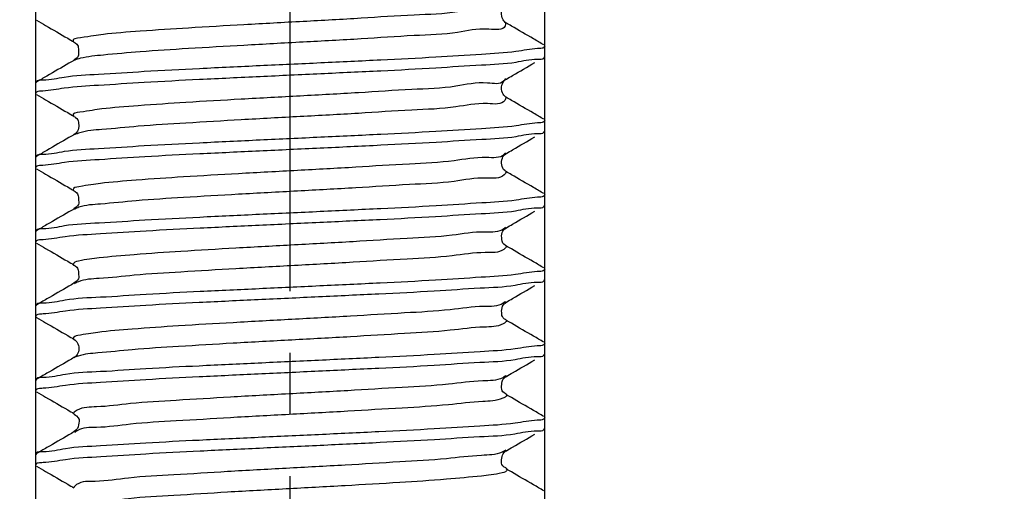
# Model space of a CAD drawing. Header units: millimetres. Extents: x 0 to 210, y 0 to 297.
# Tile 180 of 184: x 130 to 153, y 210 to 221. Entities that reach past the tile are written whole.
import ezdxf

# ---------------------------------------------------------------- set-up
doc = ezdxf.new("R2010")
doc.units = ezdxf.units.MM
doc.header["$LTSCALE"] = 19.36
doc.linetypes.add('CENTER', pattern=[0.6, 0.375, -0.075, 0.075, -0.075])
doc.layers.get('0').update_dxf_attribs({"linetype": 'CONTINUOUS'})
doc.layers.add('DEFAULT_1', color=7, linetype='CENTER')
doc.layers.add('ZEICHNUNGSBEMASSUNGEN', color=7, linetype='CONTINUOUS')
doc.styles.get("Standard").update_dxf_attribs({"font": 'ISOCP.SHX', "width": 0.6})
doc.dimstyles.new('DIMSTYLE_1', dxfattribs={"dimtxt": 2.5, "dimasz": 3.5, "dimexe": 0.18, "dimexo": 0.0625, "dimgap": 0.09, "dimtad": 1, "dimdsep": 46, "dimtxsty": 'Standard', "dimblk": '_FILLED', "dimblk1": '_FILLED', "dimblk2": '_FILLED', "dimcen": 0.09, "dimclrt": 7, "dimadec": 0, "dimazin": 0, "dimtp": 0.01, "dimtm": 0.01, "dimtfac": 1, "dimtofl": 0, "dimtmove": 0, "dimatfit": 3, "dimldrblk": '_FILLED', "dimfxl": 0, "dimtolj": 1, "dimarcsym": 0})
doc.dimstyles.new('DIMSTYLE_2', dxfattribs={"dimtxt": 2.5, "dimasz": 3.5, "dimexe": 0.18, "dimexo": 0.0625, "dimgap": 0.09, "dimtad": 1, "dimdec": 3, "dimdsep": 46, "dimtxsty": 'Standard', "dimblk": '_FILLED', "dimblk1": '_FILLED', "dimblk2": '_FILLED', "dimcen": 0.09, "dimclrt": 7, "dimadec": 0, "dimazin": 0, "dimtp": 0.001, "dimtm": 0.001, "dimtfac": 1, "dimtdec": 3, "dimtofl": 0, "dimtmove": 0, "dimatfit": 3, "dimldrblk": '_FILLED', "dimfxl": 0, "dimtolj": 1, "dimarcsym": 0})
doc.dimstyles.new('DIMSTYLE_3', dxfattribs={"dimtxt": 2.5, "dimasz": 3.5, "dimexe": 0.18, "dimexo": 0.0625, "dimgap": 0.09, "dimtad": 1, "dimdec": 3, "dimdsep": 46, "dimtxsty": 'Standard', "dimblk": '_FILLED', "dimblk1": '_FILLED', "dimblk2": '_FILLED', "dimcen": 0.09, "dimclrt": 7, "dimadec": 0, "dimazin": 0, "dimtp": 0.001, "dimtm": 0.001, "dimtfac": 1, "dimtdec": 3, "dimtofl": 0, "dimtmove": 0, "dimatfit": 3, "dimldrblk": '_FILLED', "dimfxl": 0, "dimtolj": 1, "dimarcsym": 0})
doc.dimstyles.new('DIMSTYLE_4', dxfattribs={"dimtxt": 2.5, "dimasz": 3.5, "dimexe": 0.18, "dimexo": 0.0625, "dimgap": 0.09, "dimtad": 1, "dimdsep": 46, "dimtxsty": 'Standard', "dimblk": '_FILLED', "dimblk1": '_FILLED', "dimblk2": '_FILLED', "dimcen": 0.09, "dimclrt": 7, "dimadec": 0, "dimazin": 0, "dimtp": 0.01, "dimtm": 0.01, "dimtfac": 1, "dimtofl": 0, "dimtmove": 0, "dimatfit": 3, "dimldrblk": '_FILLED', "dimfxl": 0, "dimtolj": 1, "dimarcsym": 0})
doc.dimstyles.new('DIMSTYLE_5', dxfattribs={"dimtxt": 2.5, "dimasz": 3.5, "dimexe": 0.18, "dimexo": 0.0625, "dimgap": 0.09, "dimtad": 1, "dimdsep": 46, "dimtxsty": 'Standard', "dimblk": '_FILLED', "dimblk1": '_FILLED', "dimblk2": '_FILLED', "dimcen": 0.09, "dimclrt": 7, "dimadec": 0, "dimazin": 0, "dimtp": 0.5, "dimtm": 0.5, "dimtfac": 1, "dimtofl": 0, "dimtmove": 0, "dimatfit": 3, "dimldrblk": '_FILLED', "dimfxl": 0, "dimtolj": 1, "dimarcsym": 0})
doc.dimstyles.new('DIMSTYLE_6', dxfattribs={"dimtxt": 2.5, "dimasz": 3.5, "dimexe": 0.18, "dimexo": 0.0625, "dimgap": 0.09, "dimtad": 1, "dimdec": 3, "dimdsep": 46, "dimtxsty": 'Standard', "dimblk": '_FILLED', "dimblk1": '_FILLED', "dimblk2": '_FILLED', "dimcen": 0.09, "dimclrt": 7, "dimadec": 0, "dimazin": 0, "dimtp": 0.001, "dimtm": 0.001, "dimtfac": 1, "dimtdec": 3, "dimtofl": 0, "dimtmove": 0, "dimatfit": 3, "dimldrblk": '_FILLED', "dimfxl": 0, "dimtolj": 1, "dimarcsym": 0})
doc.dimstyles.new('DIMSTYLE_7', dxfattribs={"dimtxt": 2.5, "dimasz": 3.5, "dimexe": 0.18, "dimexo": 0.0625, "dimgap": 0.09, "dimtad": 1, "dimdsep": 46, "dimtxsty": 'Standard', "dimblk": '_FILLED', "dimblk1": '_FILLED', "dimblk2": '_FILLED', "dimcen": 0.09, "dimclrt": 7, "dimadec": 0, "dimazin": 0, "dimtol": 1, "dimtp": 0.1, "dimtm": 0.1, "dimtfac": 1, "dimtofl": 0, "dimtmove": 0, "dimatfit": 3, "dimldrblk": '_FILLED', "dimfxl": 0, "dimtolj": 1, "dimarcsym": 0})

# ---------------------------------------------------------------- blocks, each defined once
blk = doc.blocks.new('_FILLED')
at = {"color": 0, "linetype": 'ByBlock'}
blk.add_solid([(0, 0), (-1, 0.1429), (-1, -0.1429)], dxfattribs=at)
blk = doc.blocks.new('*D')
at = {"color": 3}
for p, q in [((154.911, 251.839), (154.911, 274.499)), ((154.911, 274.499), (154.911, 251.589)), ((132.186, 251.839), (132.186, 271.429)), ((140.186, 251.839), (140.186, 271.429)), ((132.186, 270.429), (136.186, 270.429)), ((140.186, 270.429), (136.186, 270.429)), ((140.186, 251.839), (119.81, 251.839)), ((120.81, 251.839), (120.81, 244.839)), ((132.687, 251.839), (155.911, 251.839)), ((140.186, 251.839), (185.376, 251.839)), ((184.376, 251.839), (184.376, 196.839)), ((154.911, 243.839), (154.911, 251.589)), ((132.186, 251.339), (155.911, 251.339)), ((154.911, 251.339), (154.911, 243.839)), ((140.686, 247.839), (156.109, 247.839)), ((155.109, 247.839), (155.109, 242.839)), ((120.81, 237.839), (120.81, 244.839)), ((155.109, 237.839), (155.109, 242.839)), ((140.186, 237.839), (119.81, 237.839)), ((130.186, 237.839), (130.186, 201.939)), ((140.686, 237.839), (156.109, 237.839)), ((142.186, 237.839), (142.186, 201.939)), ((136.186, 202.939), (116.608, 202.939)), ((130.186, 202.939), (136.186, 202.939)), ((142.186, 202.939), (136.186, 202.939)), ((184.376, 141.839), (184.376, 196.839)), ((43.965, 141.839), (55.646, 141.839)), ((45.305, 141.839), (61.435, 141.839)), ((54.646, 141.839), (54.646, 135.839)), ((60.435, 141.839), (60.435, 81.839)), ((140.186, 141.839), (185.376, 141.839)), ((146.186, 131.571), (146.186, 138.185)), ((122.563, 128.839), (122.563, 136.339)), ((122.563, 136.339), (122.563, 128.589)), ((54.646, 129.839), (54.646, 135.839)), ((146.186, 131.571), (151.914, 134.878)), ((43.965, 129.839), (55.646, 129.839)), ((144.189, 129.916), (145.186, 129.839)), ((146.183, 129.762), (145.186, 129.839)), ((145.186, 129.839), (159.716, 128.712)), ((126.687, 128.839), (121.563, 128.839)), ((122.563, 120.839), (122.563, 128.589)), ((126.186, 128.339), (121.563, 128.339)), ((122.563, 128.339), (122.563, 120.839)), ((60.435, 21.839), (60.435, 81.839)), ((126.186, 21.839), (126.186, 49.881)), ((146.186, 21.839), (146.186, 49.881)), ((126.186, 48.881), (136.186, 48.881)), ((146.186, 48.881), (136.186, 48.881)), ((136.186, 48.881), (173.837, 48.881)), ((20.514, 32.339), (20.514, 41.533)), ((20.514, 41.533), (20.514, 32.089)), ((145.186, 31.839), (145.186, 34.12)), ((146.186, 31.839), (146.186, 34.12)), ((145.186, 33.12), (145.686, 33.12)), ((146.186, 33.12), (145.686, 33.12)), ((45.305, 32.339), (19.514, 32.339)), ((45.305, 32.339), (45.305, 7.967)), ((20.514, 24.339), (20.514, 32.089)), ((44.805, 31.839), (19.514, 31.839)), ((20.514, 31.839), (20.514, 24.339)), ((44.805, 31.839), (28.072, 15.105)), ((45.305, 31.839), (56.071, 31.839)), ((55.071, 31.839), (55.071, 26.839)), ((55.071, 21.839), (55.071, 26.839)), ((30.394, 24.449), (18.136, 13.272)), ((45.305, 21.839), (61.435, 21.839)), ((45.305, 21.839), (56.071, 21.839))]:
    blk.add_line(p, q, dxfattribs=at)
for centre, radius, start, end in [((146.186, 131.571), 5.613, 60, 90), ((146.186, 131.571), 5.613, 30, 60), ((45.305, 32.339), 23.372, 225.0011, 247.5005), ((45.305, 32.339), 23.372, 247.5005, 270)]:
    blk.add_arc(centre, radius, start, end, dxfattribs=at)
for points in [[(149.671, 136.587), (146.186, 137.185), (149.364, 135.635)], [(148.117, 136.355), (151.048, 134.378), (148.788, 137.097)], [(31.758, 13.909), (28.779, 15.812), (31.106, 13.151)], [(41.777, 8.73), (45.305, 8.967), (41.852, 9.728)]]:
    blk.add_solid(points, dxfattribs=at)
at = {"layer": 'ZEICHNUNGSBEMASSUNGEN', "color": 3}
for p, q in [((133.686, 247.839), (133.686, 258.637)), ((138.686, 247.839), (138.686, 258.637)), ((133.686, 257.637), (127.809, 257.637)), ((127.809, 257.637), (136.186, 257.637)), ((146.186, 257.637), (136.186, 257.637)), ((138.686, 257.637), (146.186, 257.637)), ((35.305, 251.839), (10.936, 251.839)), ((11.936, 251.839), (11.936, 136.839)), ((139.389, 249.361), (147.706, 239.608)), ((11.936, 21.839), (11.936, 136.839)), ((35.305, 21.839), (10.936, 21.839))]:
    blk.add_line(p, q, dxfattribs=at)
at = {"color": 3, "xscale": 3.5, "yscale": 3.5, "zscale": 3.5}
for p, rotation in [((132.186, 270.429), 180), ((154.911, 251.839), 270), ((120.81, 251.839), 90), ((184.376, 251.839), 90), ((154.911, 251.339), 90), ((155.109, 247.839), 90), ((120.81, 237.839), 270), ((155.109, 237.839), 270), ((130.186, 202.939), 180), ((184.376, 141.839), 270), ((54.646, 141.839), 90), ((60.435, 141.839), 90), ((54.646, 129.839), 270), ((122.563, 128.839), 270), ((146.183, 129.762), 355.5650429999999), ((144.189, 129.916), 175.565043), ((122.563, 128.339), 90), ((126.186, 48.881), 180), ((20.514, 32.339), 270), ((145.186, 33.12), 180), ((20.514, 31.839), 90), ((55.071, 31.839), 90), ((55.071, 21.839), 270), ((60.435, 21.839), 270), ((30.394, 24.449), 42.358682)]:
    blk.add_blockref('_FILLED', p, dxfattribs=dict(at, rotation=rotation))
for p in [(140.186, 270.429), (142.186, 202.939), (146.186, 48.881), (146.186, 33.12)]:
    blk.add_blockref('_FILLED', p, dxfattribs=at)
at = {"layer": 'ZEICHNUNGSBEMASSUNGEN', "color": 3, "xscale": 3.5, "yscale": 3.5, "zscale": 3.5}
blk.add_blockref('_FILLED', (133.686, 257.637), dxfattribs=at)
for p, rotation in [((138.686, 257.637), 180), ((11.936, 251.839), 90), ((139.389, 249.361), 130.458041), ((11.936, 21.839), 270)]:
    blk.add_blockref('_FILLED', p, dxfattribs=dict(at, rotation=rotation))
at = {"color": 7}
for s, rotation, width, p in [('x45%%176 ', 90, 0.72, (154.286, 265.499)), ('0,5', 90, 0.690476, (154.286, 260.321)), ('0,1', 90, 0.642857, (120.185, 244.264)), ('%%p', 90, 1.166667, (120.185, 241.347)), ('10', 90, 0.678571, (154.484, 240.574)), ('14', 90, 0.678571, (120.185, 237.954)), ('110', 90, 0.642857, (183.751, 182.43)), ('60%%d', -43.1822, 0.746032, (150.554, 140.313)), ('12', 90, 0.678571, (54.021, 133.486)), ('%%c', -4.435, 1.333333, (154.482, 129.745)), ('2', -4.435, 0.785714, (157.805, 129.487)), ('0,5', 90, 0.690476, (121.938, 126)), ('120', 90, 0.714286, (59.81, 61.983)), ('0,5', 90, 0.690476, (19.889, 36.355)), ('10', 90, 0.678571, (54.446, 24.831)), ('8', 42.3587, 0.785714, (19.166, 15.057)), ('45%%d', -22.4995, 0.722222, (35.294, 15.247)), ('R', 42.3587, 0.785714, (17.714, 13.734))]:
    blk.add_text(s, height=2.5, rotation=rotation, dxfattribs=dict(at, width=width)).set_placement(p)
for s, width, p in [('%%c', 1.333333, (133.41, 271.054)), ('8', 0.785714, (136.743, 271.054)), ('F8', 0.75, (138.707, 271.054)), ('M', 0.857143, (116.608, 203.564)), ('12', 0.678571, (118.751, 203.564)), ('%%c', 1.333333, (166.575, 49.506)), ('20', 0.785714, (169.909, 49.506)), ('1', 0.571429, (145.092, 33.745))]:
    blk.add_text(s, height=2.5, dxfattribs=dict(at, width=width)).set_placement(p)
at = {"layer": 'ZEICHNUNGSBEMASSUNGEN', "color": 7, "width": 0.714286}
blk.add_text('5', height=2.5, dxfattribs=at).set_placement((127.809, 258.262))
at = {"layer": 'ZEICHNUNGSBEMASSUNGEN', "color": 7}
for s, rotation, width, p in [('R', -49.542, 0.785714, (145.632, 243.003)), ('2', -49.542, 0.785714, (146.906, 241.509)), ('230', 90, 0.761905, (11.311, 61.218))]:
    blk.add_text(s, height=2.5, rotation=rotation, dxfattribs=dict(at, width=width)).set_placement(p)

msp = doc.modelspace()

# ---------------------------------------------------------------- linework, layer by layer
at = {"color": 3}
for p, q in [((141.2839, 220.6221), (141.2843, 220.6219)), ((131.089, 220.1797), (131.0894, 220.1795)), ((131.0892, 219.7472), (131.089, 219.7471)), ((141.2839, 219.3047), (141.2837, 219.3046)), ((141.2839, 218.8721), (141.2844, 218.8718)), ((131.089, 218.4297), (131.0895, 218.4295)), ((131.0895, 217.9974), (131.089, 217.9971)), ((141.2839, 217.5548), (141.2839, 217.5547)), ((141.2834, 217.1224), (141.2839, 217.1221)), ((131.089, 216.6797), (131.0894, 216.6795)), ((131.0891, 216.2472), (131.089, 216.2471)), ((141.2839, 215.8047), (141.2834, 215.8045)), ((131.089, 214.9297), (131.0894, 214.9295)), ((131.0891, 214.4972), (131.089, 214.4971)), ((141.2839, 214.0547), (141.2835, 214.0545)), ((141.2836, 213.6223), (141.2839, 213.6221)), ((131.077, 213.1881), (131.089, 213.1797)), ((131.089, 213.1797), (131.0892, 213.1796)), ((131.089, 212.7471), (131.0887, 212.7469)), ((141.2839, 212.3047), (141.2835, 212.3045)), ((141.2835, 211.8723), (141.2839, 211.8721)), ((131.089, 211.4297), (131.0892, 211.4297)), ((131.0897, 210.9975), (131.089, 210.9971)), ((141.2836, 210.1223), (141.2839, 210.1221)), ((131.089, 209.6797), (131.0896, 209.6794))]:
    msp.add_line(p, q, dxfattribs=at)
at = {"color": 7}
for p, q in [((142.1864, 219.839), (142.1864, 220.0879)), ((142.1671, 219.8166), (142.1864, 219.839)), ((130.2057, 219.2352), (130.1864, 219.2129)), ((130.1864, 218.964), (130.1864, 219.2129)), ((141.2656, 219.2924), (141.2837, 219.3046)), ((142.1864, 218.089), (142.1864, 218.3379)), ((131.0984, 218.003), (131.0895, 217.9974)), ((142.1671, 218.0666), (142.1864, 218.089)), ((141.2689, 217.5449), (141.2839, 217.5548)), ((130.2057, 217.4852), (130.1864, 217.4629)), ((130.1864, 217.214), (130.1864, 217.4629)), ((142.1864, 216.339), (142.1864, 216.5879)), ((142.1671, 216.3166), (142.1864, 216.339)), ((130.2057, 215.7352), (130.1864, 215.7129)), ((130.1864, 215.464), (130.1864, 215.7129)), ((141.2594, 215.7875), (141.2834, 215.8045)), ((142.1864, 214.589), (142.1864, 214.8379)), ((142.1671, 214.5666), (142.1864, 214.589)), ((141.2613, 214.0391), (141.2835, 214.0545)), ((130.2057, 213.9852), (130.1864, 213.9629)), ((130.1864, 213.714), (130.1864, 213.9629)), ((130.2057, 213.6916), (130.1988, 213.6961)), ((131.0892, 213.1796), (131.1164, 213.16)), ((142.1864, 212.839), (142.1864, 213.0879)), ((142.1671, 212.8166), (142.1864, 212.839)), ((130.2057, 212.2352), (130.1864, 212.2129)), ((130.1864, 211.964), (130.1864, 212.2129)), ((142.1864, 211.089), (142.1864, 211.3379)), ((131.135, 211.0346), (131.0897, 210.9975)), ((142.1671, 211.0666), (142.1864, 211.089)), ((130.2057, 210.4852), (130.1864, 210.4629)), ((130.1864, 210.214), (130.1864, 210.4629))]:
    msp.add_line(p, q, dxfattribs=at)
at = {"color": 3}
for points, start_tangent, end_tangent in [([(141.2483, 221.027), (140.869, 220.9649), (140.1348, 220.8887), (139.1066, 220.8125), (137.8609, 220.7362), (136.4906, 220.66), (135.0975, 220.5837), (133.7856, 220.5075), (132.6525, 220.4312), (131.7825, 220.355), (131.2405, 220.2787), (131.0668, 220.2025), (131.0882, 220.1782)], (-4.338006, -8.4798888), (7.1757464, -3.8682571)), ([(141.2638, 220.6206), (141.2544, 220.5562), (140.869, 220.48), (140.1348, 220.4037), (139.1066, 220.3275), (137.8609, 220.2512), (136.4906, 220.175), (135.0975, 220.0987), (133.7856, 220.0225), (132.6525, 219.9463), (131.7825, 219.87), (131.2405, 219.7938), (131.0921, 219.7421)], (0.6201091, -10.0280978), (-7.7536175, -4.3226064)), ([(141.2241, 219.2608), (140.8417, 219.2113), (140.0922, 219.1351), (139.0518, 219.0588), (137.798, 218.9826), (136.4243, 218.9064), (135.0328, 218.8301), (133.7272, 218.7539), (132.6047, 218.6776), (131.749, 218.6014), (131.2238, 218.5251), (131.0681, 218.4489), (131.0861, 218.4245)], (-6.7448249, -7.1759168), (6.6405671, -3.7306843)), ([(141.2542, 219.3051), (141.2446, 219.2876), (141.2241, 219.2608)], (-0.0246001, -0.0507927), (-0.0349482, -0.0371819)), ([(141.2587, 219.3151), (141.2542, 219.3051)], (-0.0042123, -0.0100646), (-0.0047677, -0.0098441)), ([(141.2704, 218.8731), (141.2446, 218.8026), (140.8417, 218.7264), (140.0922, 218.6501), (139.0518, 218.5739), (137.798, 218.4976), (136.4243, 218.4214), (135.0328, 218.3451), (133.7272, 218.2689), (132.6047, 218.1926), (131.749, 218.1164), (131.2238, 218.0402), (131.162, 218.0192)], (-0.8966752, -9.1404351), (-12.070639, -4.4824829)), ([(131.162, 218.0192), (131.0945, 217.989)], (-0.0788791, -0.0292921), (-0.0516221, -0.0304519)), ([(141.2357, 217.536), (141.2339, 217.534), (140.8137, 217.4577), (140.049, 217.3815), (138.9966, 217.3052), (137.7349, 217.229), (136.3579, 217.1527), (134.9682, 217.0765), (133.6691, 217.0003), (132.5576, 216.924), (131.7163, 216.8478), (131.2078, 216.7715), (131.0702, 216.6953), (131.0835, 216.6711)], (-7.3526986, -8.3611793), (5.8779616, -3.7302934)), ([(141.2604, 217.5692), (141.2357, 217.536)], (-0.021208, -0.034393), (-0.0272936, -0.0310372)), ([(141.2778, 217.1235), (141.2339, 217.049), (140.8137, 216.9727), (140.049, 216.8965), (138.9966, 216.8203), (137.7349, 216.744), (136.3579, 216.6678), (134.9682, 216.5915), (133.6691, 216.5153), (132.5576, 216.439), (131.7163, 216.3628), (131.2078, 216.2865), (131.0964, 216.2358)], (-1.8311074, -8.1294371), (-7.9860051, -5.146594)), ([(141.2223, 215.7804), (140.7849, 215.7041), (140.0051, 215.6279), (138.9408, 215.5516), (137.6715, 215.4754), (136.2916, 215.3991), (134.9038, 215.3229), (133.6115, 215.2466), (132.5111, 215.1704), (131.6843, 215.0942), (131.1928, 215.0179), (131.0731, 214.9417), (131.0798, 214.9192)], (-8.8280332, -7.3460526), (4.48148, -3.9282001)), ([(141.2632, 215.821), (141.2223, 215.7804)], (-0.0343534, -0.0419907), (-0.0447554, -0.0372422)), ([(141.2848, 215.3718), (141.2223, 215.2954), (140.7849, 215.2191), (140.0051, 215.1429), (138.9408, 215.0666), (137.6715, 214.9904), (136.2916, 214.9142), (134.9038, 214.8379), (133.6115, 214.7617), (132.5111, 214.6854), (131.6843, 214.6092), (131.1928, 214.5329), (131.0991, 214.4833)], (-2.2571244, -7.0989825), (-7.9618311, -5.7066034)), ([(141.2094, 214.0264), (140.7553, 213.9505), (139.9605, 213.8743), (138.8846, 213.798), (137.6078, 213.7218), (136.2252, 213.6455), (134.8396, 213.5693), (133.5544, 213.493), (132.4651, 213.4168), (131.653, 213.3405), (131.1785, 213.2643), (131.0694, 213.2056)], (-9.8420227, -6.4274234), (-1.6716529, -6.5220083)), ([(141.2521, 214.0581), (141.2094, 214.0264)], (-0.0388434, -0.0331084), (-0.0446063, -0.0291306)), ([(141.2667, 214.0714), (141.2521, 214.0581)], (-0.0134509, -0.0133079), (-0.0156754, -0.0133611)), ([(141.291, 213.6196), (141.2099, 213.5418), (140.7553, 213.4655), (139.9605, 213.3893), (138.8846, 213.313), (137.6078, 213.2368), (136.2252, 213.1605), (134.8396, 213.0843), (133.5544, 213.0081), (132.4651, 212.9318), (131.653, 212.8556), (131.1896, 212.7831)], (-2.1860405, -6.1407339), (-14.7286819, -4.9463252)), ([(131.0694, 213.2056), (131.077, 213.1881)], (-0.0044699, -0.0174395), (0.0207186, -0.0175911)), ([(131.1896, 212.7831), (131.1785, 212.7793), (131.0915, 212.743)], (-0.1039663, -0.0349149), (-0.0724154, -0.044056)), ([(141.2701, 212.3205), (141.1966, 212.2731), (140.725, 212.1969), (139.9153, 212.1206), (138.828, 212.0444), (137.5439, 211.9682), (136.1588, 211.8919), (134.7757, 211.8157), (133.4977, 211.7394), (132.4199, 211.6632), (131.6226, 211.5869), (131.1651, 211.5107), (131.0816, 211.4344), (131.0809, 211.4326)], (-7.7947366, -6.514145), (-2.1405236, -6.0529999)), ([(141.2968, 211.8689), (141.2952, 211.8644), (141.1966, 211.7882), (140.725, 211.7119), (139.9153, 211.6357), (138.828, 211.5594), (137.5439, 211.4832), (136.1588, 211.4069), (134.7757, 211.3307), (133.4977, 211.2544), (132.4199, 211.1782), (131.6226, 211.102), (131.1651, 211.0257)], (-1.3065586, -5.3175065), (-10.0309683, -6.332654)), ([(131.1651, 211.0257), (131.1058, 210.9807)], (-0.0648962, -0.0409696), (-0.0483679, -0.0462971)), ([(141.2734, 210.569), (141.2086, 210.5316)], (-0.0511427, -0.0374517), (-0.0733781, -0.0356721)), ([(141.2086, 210.5316), (141.1825, 210.5195), (140.6939, 210.4433), (139.8695, 210.367), (138.7709, 210.2908), (137.4798, 210.2145), (136.0924, 210.1383), (134.712, 210.0621), (133.4414, 209.9858), (132.3752, 209.9096), (131.5929, 209.8333), (131.1526, 209.7571), (131.087, 209.6804)], (-11.3104688, -5.4984752), (-2.267641, -6.8941289)), ([(141.294, 210.1325), (141.2992, 210.1108), (141.1825, 210.0345), (140.6939, 209.9583), (139.8695, 209.8821), (138.7709, 209.8058), (137.4798, 209.7296), (136.0924, 209.6533), (134.712, 209.5771), (133.4414, 209.5008), (132.3752, 209.4246), (131.5929, 209.3483), (131.1617, 209.2791)], (4.099989, -3.9996071), (-9.098842, -6.7902782))]:
    msp.add_spline(points, degree=3, dxfattribs=dict(at, start_tangent=start_tangent, end_tangent=end_tangent))
at = {"color": 7}
for points, start_tangent, end_tangent in [([(141.2843, 220.6219), (141.2801, 220.6243), (141.2057, 220.7021), (141.1705, 220.8829), (141.2477, 221.0271), (141.2604, 221.0358)], (-0.4709593, 0.2685695), (0.6465618, 0.4300921)), ([(130.2057, 220.6916), (130.4212, 220.5668)], (0.215484, -0.1248113), (0.2154709, -0.1248339)), ([(130.4212, 220.5668), (130.9424, 220.2648), (131.089, 220.1797)], (0.667874, -0.3869355), (0.6677137, -0.3872119)), ([(141.9223, 220.252), (141.4012, 220.5541), (141.2839, 220.6221)], (-0.6385281, 0.3699468), (-0.6383806, 0.3702013)), ([(131.0899, 220.181), (131.0814, 220.1838), (131.1195, 220.1574), (131.1904, 220.0516), (131.1987, 219.9022), (131.1347, 219.7843), (131.0868, 219.7459), (131.0894, 219.7461)], (-0.5716621, 0.198752), (0.3636041, 0.0642804)), ([(142.1671, 220.1102), (141.9223, 220.252)], (-0.2448263, 0.1418067), (-0.2448092, 0.1418362)), ([(142.1863, 220.0841), (142.158, 220.0434)], (-0.0036605, -0.0570815), (-0.0494417, -0.0265481)), ([(142.126, 220.0321), (142.0161, 220.0214), (141.5104, 219.9544), (140.6947, 219.8872), (139.6209, 219.8201), (138.322, 219.7517), (136.9083, 219.684), (135.4769, 219.6174), (134.0485, 219.5489), (132.7422, 219.4801), (131.6684, 219.4129), (130.86, 219.3461), (130.3575, 219.2795), (130.1964, 219.2427)], (-13.1503696, -3.0501991), (-6.27089, -7.774107)), ([(142.158, 220.0434), (142.126, 220.0321)], (-0.0272149, -0.0146132), (-0.0361213, -0.0083782)), ([(131.089, 219.7471), (130.9717, 219.6791), (130.4506, 219.377), (130.2057, 219.2352)], (-0.8831333, -0.5121351), (-0.883399, -0.5116766)), ([(130.2469, 219.0199), (130.3574, 219.0306), (130.8597, 219.0972), (131.6682, 219.164), (132.7418, 219.2312), (134.048, 219.3), (135.4763, 219.3684), (136.9079, 219.4351), (138.3227, 219.5029), (139.6221, 219.5713), (140.6957, 219.6383), (141.5109, 219.7055), (142.0162, 219.7725), (142.1764, 219.8091)], (13.1418281, 3.0504447), (6.294622, 7.7610966)), ([(141.4305, 219.3898), (141.9517, 219.6918)], (0.5211034, 0.3021189), (0.5211969, 0.3019575)), ([(141.2839, 219.3047), (141.4305, 219.3898)], (0.1466419, 0.0850386), (0.1466507, 0.0850234)), ([(141.2849, 218.8726), (141.2692, 218.8818), (141.191, 218.9797), (141.1765, 219.1584), (141.2558, 219.2845), (141.2663, 219.2912)], (-0.4959179, 0.2854072), (0.6558815, 0.4128299)), ([(130.1866, 218.9677), (130.2149, 219.0086)], (0.0036581, 0.0572159), (0.0495218, 0.0266094)), ([(130.2057, 218.9416), (130.4212, 218.8168)], (0.215484, -0.1248113), (0.2154709, -0.1248339)), ([(130.2149, 219.0086), (130.2469, 219.0199)], (0.0272387, 0.0146361), (0.0361531, 0.0083918)), ([(130.4212, 218.8168), (130.9424, 218.5148), (131.089, 218.4297)], (0.667874, -0.3869355), (0.6677137, -0.3872119)), ([(141.9223, 218.502), (141.4012, 218.8041), (141.2839, 218.8721)], (-0.6385281, 0.3699468), (-0.6383806, 0.3702013)), ([(131.09, 218.4309), (131.0822, 218.4334), (131.1252, 218.4021), (131.1933, 218.2932), (131.1974, 218.1471), (131.1308, 218.0303), (131.0965, 218.0057)], (-0.529569, 0.1797093), (-0.4658615, -0.3296665)), ([(142.1671, 218.3602), (141.9223, 218.502)], (-0.2448263, 0.1418067), (-0.2448092, 0.1418362)), ([(142.126, 218.2821), (142.0162, 218.2714), (141.5109, 218.2044), (140.6957, 218.1372), (139.6221, 218.0702), (138.3227, 218.0018), (136.9079, 217.9339), (135.4763, 217.8673), (134.048, 217.7989), (132.7418, 217.7301), (131.6682, 217.6629), (130.8597, 217.5961), (130.3574, 217.5295), (130.1964, 217.4927)], (-13.1526479, -3.0488377), (-6.2738115, -7.7725592)), ([(142.158, 218.2934), (142.126, 218.2821)], (-0.0272128, -0.0145947), (-0.0361051, -0.0083693)), ([(142.1863, 218.3341), (142.158, 218.2934)], (-0.0036641, -0.0571139), (-0.0494974, -0.0265464)), ([(131.089, 217.9971), (130.9717, 217.9291), (130.4506, 217.627), (130.2057, 217.4852)], (-0.8831333, -0.5121351), (-0.883399, -0.5116766)), ([(130.2467, 217.2698), (130.3569, 217.2805), (130.865, 217.3477), (131.6829, 217.415), (132.7578, 217.4821), (134.0548, 217.5503), (135.4631, 217.6178), (136.8941, 217.6844), (138.3234, 217.7529), (139.6299, 217.8217), (140.7036, 217.8889), (141.5115, 217.9556), (142.015, 218.0222), (142.1765, 218.0591)], (13.1365259, 3.0580618), (6.2573816, 7.781255)), ([(141.2839, 217.5547), (141.4305, 217.6398), (141.9517, 217.9418)], (0.6677137, 0.3872119), (0.667874, 0.3869355)), ([(141.2833, 217.1223), (141.2443, 217.153), (141.1729, 217.2824), (141.1896, 217.4441), (141.2609, 217.5387), (141.2695, 217.5441)], (-0.099993, 0.1513866), (0.6589521, 0.4021004)), ([(130.1866, 217.2177), (130.2147, 217.2584)], (0.0036396, 0.0569054), (0.0491271, 0.0265621)), ([(130.2057, 217.1916), (130.4212, 217.0668)], (0.215484, -0.1248113), (0.2154709, -0.1248339)), ([(130.2147, 217.2584), (130.2467, 217.2698)], (0.027229, 0.0147222), (0.0362174, 0.0084311)), ([(130.4212, 217.0668), (130.9424, 216.7648), (131.089, 216.6797)], (0.667874, -0.3869355), (0.6677137, -0.3872119)), ([(141.9223, 216.752), (141.4012, 217.0541), (141.2839, 217.1221)], (-0.6385281, 0.3699468), (-0.6383806, 0.3702013)), ([(131.0899, 216.681), (131.0817, 216.6836), (131.1209, 216.656), (131.1892, 216.555), (131.2013, 216.4132), (131.141, 216.2913), (131.0877, 216.2463), (131.0892, 216.2464)], (-0.5655931, 0.1947948), (0.303462, 0.0304398)), ([(142.1671, 216.6102), (141.9223, 216.752)], (-0.2448263, 0.1418067), (-0.2448092, 0.1418362)), ([(142.1863, 216.5841), (142.1582, 216.5433)], (-0.0036342, -0.0570766), (-0.0492083, -0.0266497)), ([(142.1261, 216.5319), (142.015, 216.5211), (141.5115, 216.4545), (140.7036, 216.3878), (139.6299, 216.3206), (138.3234, 216.2518), (136.8941, 216.1833), (135.4631, 216.1167), (134.0548, 216.0492), (132.7578, 215.981), (131.6829, 215.9139), (130.865, 215.8466), (130.3569, 215.7794), (130.1965, 215.7427)], (-13.1232174, -3.0591747), (-6.2857683, -7.7655449)), ([(142.1582, 216.5433), (142.1261, 216.5319)], (-0.0272642, -0.0147655), (-0.0362721, -0.0084554)), ([(131.089, 216.2471), (130.9717, 216.1791), (130.4506, 215.877), (130.2057, 215.7352)], (-0.8831333, -0.5121351), (-0.883399, -0.5116766)), ([(130.2456, 215.5201), (130.3602, 215.5312), (130.8827, 215.5995), (131.7123, 215.6671), (132.7877, 215.7338), (134.0674, 215.8009), (135.4521, 215.8673), (136.8826, 215.9339), (138.3102, 216.0022), (139.6165, 216.071), (140.6912, 216.138), (141.4994, 216.2044), (142.0127, 216.2718), (142.1766, 216.3091)], (12.9913602, 3.1315039), (6.1829862, 7.8203123)), ([(141.4305, 215.8898), (141.9517, 216.1918)], (0.5211034, 0.3021189), (0.5211969, 0.3019575)), ([(141.2839, 215.8047), (141.4305, 215.8898)], (0.1466419, 0.0850386), (0.1466507, 0.0850234)), ([(141.2834, 215.3707), (141.2918, 215.3679), (141.2592, 215.3895), (141.1855, 215.4923), (141.1758, 215.6558), (141.2496, 215.7789), (141.2603, 215.7862)], (0.5492072, -0.1960917), (0.6763163, 0.445953)), ([(130.1866, 215.4677), (130.213, 215.5079)], (0.0034432, 0.0554893), (0.0463445, 0.0267876)), ([(130.2057, 215.4416), (130.4212, 215.3168)], (0.215484, -0.1248113), (0.2154709, -0.1248339)), ([(130.213, 215.5079), (130.2456, 215.5201)], (0.0274061, 0.015841), (0.037224, 0.0089727)), ([(130.4212, 215.3168), (130.9424, 215.0148), (131.089, 214.9297)], (0.667874, -0.3869355), (0.6677137, -0.3872119)), ([(141.9223, 215.002), (141.4012, 215.3041), (141.2839, 215.3721)], (-0.6385281, 0.3699468), (-0.6383806, 0.3702013)), ([(142.1671, 214.8602), (141.9223, 215.002)], (-0.2448263, 0.1418067), (-0.2448092, 0.1418362)), ([(142.1268, 214.7817), (142.0127, 214.7707), (141.4994, 214.7033), (140.6912, 214.6369), (139.6165, 214.5699), (138.3102, 214.5011), (136.8826, 214.4328), (135.4521, 214.3662), (134.0674, 214.2998), (132.7877, 214.2326), (131.7123, 214.166), (130.8827, 214.0984), (130.3602, 214.0301), (130.1962, 213.9927)], (-13.0252723, -3.1089419), (-6.1749171, -7.823527)), ([(131.0899, 214.931), (131.0817, 214.9336), (131.1209, 214.906), (131.1892, 214.805), (131.2013, 214.6632), (131.141, 214.5413), (131.0877, 214.4963), (131.0892, 214.4964)], (-0.5655931, 0.1947948), (0.303462, 0.0304398)), ([(142.1593, 214.7937), (142.1268, 214.7817)], (-0.0273846, -0.0155111), (-0.0369433, -0.0088178)), ([(142.1863, 214.8342), (142.1593, 214.7937)], (-0.0035014, -0.0561234), (-0.047327, -0.0268069)), ([(131.089, 214.4971), (130.9717, 214.4291), (130.4506, 214.127), (130.2057, 213.9852)], (-0.8831333, -0.5121351), (-0.883399, -0.5116766)), ([(130.2452, 213.7703), (130.3622, 213.7816), (130.8884, 213.8501), (131.7184, 213.9175), (132.7853, 213.9836), (134.0441, 214.0498), (135.4312, 214.1163), (136.8573, 214.1827), (138.28, 214.2508), (139.5851, 214.3192), (140.6618, 214.386), (141.4878, 214.4532), (142.0114, 214.5215), (142.1767, 214.5591)], (12.9221089, 3.1641649), (6.135056, 7.8451008)), ([(141.4305, 214.1398), (141.9517, 214.4418)], (0.5211034, 0.3021189), (0.5211969, 0.3019575)), ([(141.283, 213.6202), (141.2887, 213.619), (141.2426, 213.6548), (141.1763, 213.7692), (141.1808, 213.9221), (141.2528, 214.0318), (141.262, 214.0379)], (0.4133532, -0.1168809), (0.6761758, 0.4382892)), ([(141.2839, 214.0547), (141.4305, 214.1398)], (0.1466419, 0.0850386), (0.1466507, 0.0850234)), ([(130.1865, 213.7159), (130.2123, 213.7577)], (0.0018063, 0.0577432), (0.0465762, 0.0277592)), ([(130.2057, 213.6916), (130.4212, 213.5668)], (0.215484, -0.1248113), (0.2154709, -0.1248339)), ([(130.2123, 213.7577), (130.2452, 213.7703)], (0.0274982, 0.0163887), (0.0377196, 0.0092362)), ([(130.4212, 213.5668), (130.9424, 213.2648)], (0.5211969, -0.3019575), (0.5211034, -0.3021189)), ([(141.9223, 213.252), (141.4012, 213.5541), (141.2839, 213.6221)], (-0.6385281, 0.3699468), (-0.6383806, 0.3702013)), ([(130.9424, 213.2648), (131.089, 213.1797)], (0.1466507, -0.0850234), (0.1466419, -0.0850386)), ([(131.1199, 213.1571), (131.1649, 213.1034), (131.2064, 212.959)], (0.1645645, -0.1464049), (-0.0094946, -0.2236925)), ([(142.1671, 213.1102), (141.9223, 213.252)], (-0.2448263, 0.1418067), (-0.2448092, 0.1418362)), ([(142.1275, 213.0316), (142.0114, 213.0204), (141.4878, 212.9521), (140.6618, 212.8848), (139.5851, 212.8181), (138.28, 212.7496), (136.8573, 212.6816), (135.4312, 212.6152), (134.0441, 212.5487), (132.7853, 212.4825), (131.7184, 212.4164), (130.8884, 212.3489), (130.3622, 212.2804), (130.1961, 212.2427)], (-12.9499246, -3.1500427), (-6.1139043, -7.8562235)), ([(131.2064, 212.959), (131.1618, 212.8186), (131.0962, 212.7516), (131.0885, 212.7472)], (-0.010709, -0.2523032), (-0.2584386, -0.1435477)), ([(142.1603, 213.0441), (142.1275, 213.0316)], (-0.0274653, -0.0161542), (-0.0375108, -0.0091244)), ([(142.1863, 213.0842), (142.1603, 213.0441)], (-0.0033939, -0.0552062), (-0.0456941, -0.0268757)), ([(131.089, 212.7471), (130.9717, 212.6791), (130.4506, 212.377), (130.2057, 212.2352)], (-0.8831333, -0.5121351), (-0.883399, -0.5116766)), ([(130.2452, 212.0203), (130.3621, 212.0315), (130.8881, 212.1), (131.7179, 212.1675), (132.7844, 212.2336), (134.0426, 212.2997), (135.43, 212.3663), (136.8559, 212.4326), (138.2784, 212.5007), (139.5835, 212.5691), (140.6605, 212.6359), (141.4873, 212.7032), (142.0113, 212.7715), (142.1767, 212.8091)], (12.924448, 3.1630176), (6.1335615, 7.8458703)), ([(141.2839, 212.3047), (141.4305, 212.3898), (141.9517, 212.6918)], (0.6677137, 0.3872119), (0.667874, 0.3869355)), ([(141.2886, 211.8703), (141.2343, 211.9136), (141.1721, 212.0359), (141.1843, 212.1815), (141.2536, 212.2826), (141.2911, 212.3086), (141.283, 212.3059)], (0.0350459, 0.087459), (-0.5607059, -0.1958091)), ([(130.1866, 211.9677), (130.2123, 212.0077)], (0.0033601, 0.0549401), (0.0451954, 0.026907)), ([(130.2057, 211.9416), (130.4212, 211.8168)], (0.215484, -0.1248113), (0.2154709, -0.1248339)), ([(130.2123, 212.0077), (130.2452, 212.0203)], (0.0274953, 0.0163693), (0.0377022, 0.0092269)), ([(130.4212, 211.8168), (130.9424, 211.5148), (131.089, 211.4297)], (0.667874, -0.3869355), (0.6677137, -0.3872119)), ([(141.9223, 211.502), (141.4012, 211.8041), (141.2839, 211.8721)], (-0.6385281, 0.3699468), (-0.6383806, 0.3702013)), ([(142.1671, 211.3602), (141.9223, 211.502)], (-0.2448263, 0.1418067), (-0.2448092, 0.1418362)), ([(142.1275, 211.2816), (142.0113, 211.2704), (141.4873, 211.2021), (140.6605, 211.1348), (139.5835, 211.068), (138.2784, 210.9996), (136.8559, 210.9315), (135.43, 210.8652), (134.0426, 210.7986), (132.7844, 210.7325), (131.7179, 210.6664), (130.8881, 210.5989), (130.3621, 210.5304), (130.1961, 210.4927)], (-12.9474058, -3.151445), (-6.1158226, -7.8552153)), ([(131.0896, 211.4317), (131.0856, 211.4323), (131.1521, 211.3719), (131.2063, 211.2065), (131.1446, 211.0455), (131.1336, 211.0364)], (-0.3145545, 0.0677994), (-0.6204206, -0.4999955)), ([(142.1603, 211.2941), (142.1275, 211.2816)], (-0.0274678, -0.0161767), (-0.0375305, -0.0091351)), ([(142.1863, 211.3342), (142.1603, 211.2941)], (-0.0033903, -0.0551733), (-0.0456374, -0.0268773)), ([(130.2451, 210.2703), (130.3626, 210.2816), (130.89, 210.3502), (131.7212, 210.4177), (132.7872, 210.4837), (134.0607, 210.5506), (135.4663, 210.618), (136.8946, 210.6844), (138.3046, 210.752), (139.5853, 210.8192), (140.6515, 210.8852), (141.4832, 210.9528), (142.0105, 211.0214), (142.1768, 211.0591)], (12.9062073, 3.1720279), (6.1070003, 7.8598946)), ([(130.9717, 210.9291), (130.4506, 210.627), (130.2057, 210.4852)], (-0.7658878, -0.4440577), (-0.766081, -0.4437244)), ([(131.089, 210.9971), (130.9717, 210.9291)], (-0.1172827, -0.0680131), (-0.1172884, -0.0680032)), ([(141.2839, 210.5547), (141.4305, 210.6398), (141.9517, 210.9418)], (0.6677137, 0.3872119), (0.667874, 0.3869355)), ([(141.2892, 210.1202), (141.2293, 210.1693), (141.1692, 210.3017), (141.1931, 210.4518), (141.2646, 210.5417), (141.2846, 210.5536)], (0.0312936, 0.0867864), (0.4941058, 0.2941809)), ([(130.1866, 210.2176), (130.2121, 210.2576)], (0.0033366, 0.0547646), (0.0448554, 0.0269326)), ([(130.2057, 210.1916), (130.4212, 210.0668)], (0.215484, -0.1248113), (0.2154709, -0.1248339)), ([(130.2121, 210.2576), (130.2451, 210.2703)], (0.0275179, 0.0165226), (0.0378392, 0.0093)), ([(141.9223, 209.752), (141.4012, 210.0541), (141.2839, 210.1221)], (-0.6385281, 0.3699468), (-0.6383806, 0.3702013)), ([(130.4212, 210.0668), (130.9424, 209.7648), (131.089, 209.6797)], (0.667874, -0.3869355), (0.6677137, -0.3872119)), ([(142.1671, 209.6102), (141.9223, 209.752)], (-0.2448263, 0.1418067), (-0.2448092, 0.1418362))]:
    msp.add_spline(points, degree=3, dxfattribs=dict(at, start_tangent=start_tangent, end_tangent=end_tangent))
at = {"layer": 'DEFAULT_1', "color": 2, "linetype": 'CENTER'}
msp.add_line((136.1864, 16.839), (136.1864, 256.839), dxfattribs=at)

# ---------------------------------------------------------------- dimensions: what is measured, and where the dimension line sits
at = {"color": 3}
for base, p1, p2, angle, dimstyle, middle in [((60.4349, 141.839), (45.3051, 21.839), (45.3051, 141.839), 90, 'DIMSTYLE_1', (58.5599, 64.662)), ((145.1864, 33.1205), (146.1864, 31.839), (145.1864, 31.839), 180, 'DIMSTYLE_1', (145.8064, 34.9955)), ((55.0711, 31.839), (45.3051, 21.839), (45.3051, 31.839), 90, 'DIMSTYLE_1', (53.1961, 26.5276)), ((54.646, 129.839), (43.9653, 141.839), (43.9653, 129.839), 270, 'DIMSTYLE_3', (52.771, 135.182)), ((122.5628, 128.3386), (126.6868, 128.839), (126.1864, 128.3386), 270, 'DIMSTYLE_3', (120.6878, 128.5888)), ((20.5139, 32.3394), (44.8047, 31.839), (45.3051, 32.3394), 90, 'DIMSTYLE_3', (18.6389, 38.9438)), ((184.3764, 251.839), (140.1864, 141.839), (140.1864, 251.839), 90, 'DIMSTYLE_1', (182.5014, 184.8402)), ((120.8096, 251.839), (140.1864, 237.839), (140.1864, 251.839), 90, 'DIMSTYLE_7', (118.9346, 243.5198)), ((155.1085, 247.839), (140.6864, 237.839), (140.6864, 247.839), 90, 'DIMSTYLE_1', (153.2335, 242.2701))]:
    dim = msp.add_linear_dim(base=base, p1=p1, p2=p2, angle=angle, dimstyle=dimstyle, dxfattribs=at)
    dim.commit()
    dim.dimension.update_dxf_attribs({"geometry": '*D', "text_midpoint": middle, "dimtype": 160})
for base, p1, p2, text, middle in [((140.1864, 270.4288), (132.1864, 251.839), (140.1864, 251.839), '%%c<>F8', (137.9334, 272.3038)), ((142.1864, 202.9393), (130.1864, 237.839), (142.1864, 237.839), 'M<>', (119.3758, 204.8143)), ((146.1864, 48.8815), (126.1864, 21.839), (146.1864, 21.839), '%%c<>', (170.2064, 50.7565))]:
    dim = msp.add_linear_dim(base=base, p1=p1, p2=p2, text=text, dimstyle='DIMSTYLE_1', dxfattribs=at)
    dim.commit()
    dim.dimension.update_dxf_attribs({"geometry": '*D', "text_midpoint": middle, "dimtype": 160})
dim = msp.add_radius_dim(center=(36.3051, 29.839), mpoint=(30.3936, 24.4488), dimstyle='DIMSTYLE_2', dxfattribs=at)
dim.commit()
dim.dimension.update_dxf_attribs({"geometry": '*D', "text_midpoint": (18.3237, 15.9809), "dimtype": 164})
dim = msp.add_diameter_dim_2p(p1=(146.1834, 129.7617), p2=(144.1894, 129.9163), dimstyle='DIMSTYLE_4', dxfattribs=at)
dim.commit()
dim.dimension.update_dxf_attribs({"geometry": '*D', "text_midpoint": (157.2197, 130.7863), "dimtype": 163})
for base, line1, line2, dimstyle, middle in [((148.9932, 136.4325), ((146.1864, 131.571), (146.1864, 138.1845)), ((151.9139, 134.8778), (146.1864, 131.571)), 'DIMSTYLE_5', (153.4495, 139.3102)), ((36.3611, 10.7462), ((45.3051, 32.3394), (45.3051, 7.9671)), ((28.0717, 15.1053), (44.8047, 31.839)), 'DIMSTYLE_6', (38.2745, 15.3656))]:
    dim = msp.add_angular_dim_2l(base=base, line1=line1, line2=line2, dimstyle=dimstyle, dxfattribs=at)
    dim.commit()
    dim.dimension.update_dxf_attribs({"geometry": '*D', "text_midpoint": middle, "dimtype": 162})
dim = msp.add_linear_dim(base=(154.911, 251.3387), p1=(132.6867, 251.839), p2=(132.1864, 251.3387), angle=270, text='<>x45° ', dimstyle='DIMSTYLE_3', dxfattribs=at)
dim.commit()
dim.dimension.update_dxf_attribs({"geometry": '*D', "text_midpoint": (153.036, 267.4101), "dimtype": 160})
at = {"layer": 'ZEICHNUNGSBEMASSUNGEN', "color": 3}
for base, p1, p2, angle, middle in [((11.9357, 21.839), (35.3051, 251.8389), (35.3051, 21.839), 270, (10.0607, 64.0751)), ((133.6864, 257.6372), (138.6864, 247.839), (133.6864, 247.839), 180, (128.7019, 259.5122))]:
    dim = msp.add_linear_dim(base=base, p1=p1, p2=p2, angle=angle, dimstyle='DIMSTYLE_3', dxfattribs=at)
    dim.commit()
    dim.dimension.update_dxf_attribs({"geometry": '*D', "text_midpoint": middle, "dimtype": 160})
dim = msp.add_radius_dim(center=(140.6864, 247.839), mpoint=(139.3887, 249.3607), dimstyle='DIMSTYLE_2', dxfattribs=at)
dim.commit()
dim.dimension.update_dxf_attribs({"geometry": '*D', "text_midpoint": (147.8576, 242.3197), "dimtype": 164})

doc.saveas('drawing.dxf')
